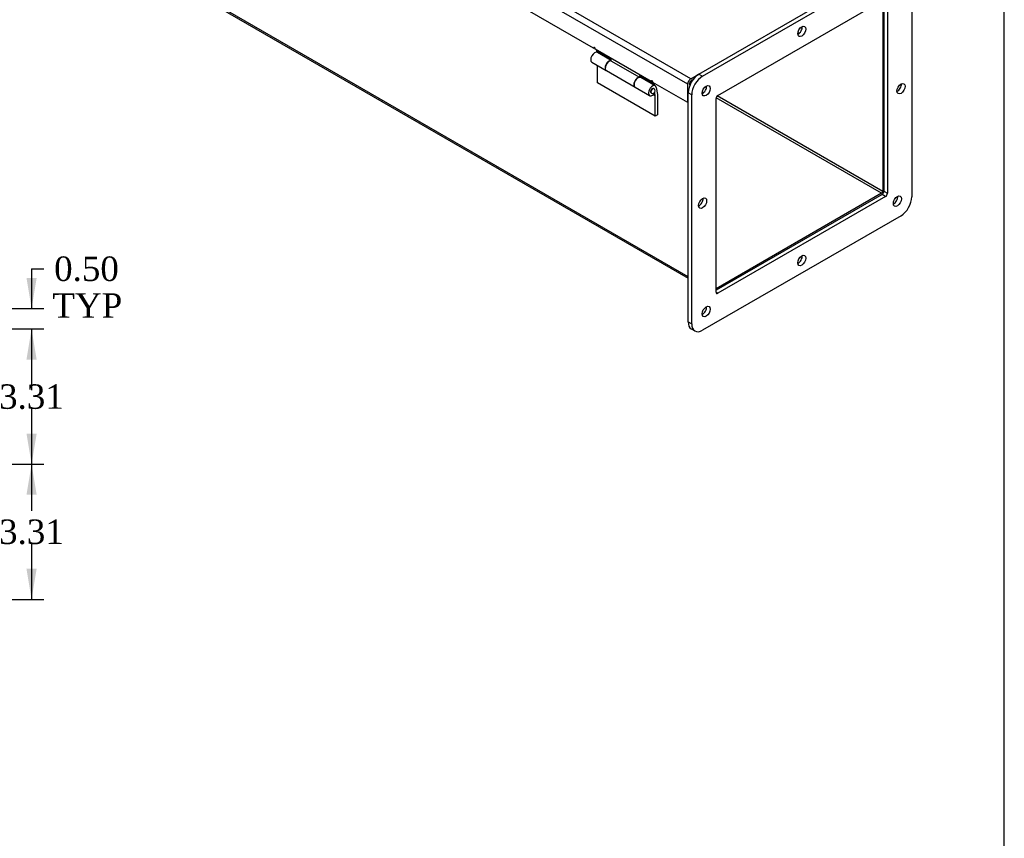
# Model space of a CAD drawing. Header units: inches. Extents: x 0 to 120, y -1 to 80.
# Tile 8 of 10: x 96 to 120, y 19 to 40. Entities that reach past the tile are written whole.
import ezdxf
from ezdxf.enums import TextEntityAlignment as Align

# ---------------------------------------------------------------- set-up
doc = ezdxf.new("R2010")
doc.units = ezdxf.units.IN
doc.header["$MEASUREMENT"] = 0
for name, color, linetype in [('COM70666-2', 7, 'Continuous'), ('COM70693-10', 7, 'Continuous'), ('COM70694-10', 7, 'Continuous'), ('Default', 7, 'Continuous'), ('GSK11095', 7, 'Continuous'), ('HNG86641-1', 7, 'Continuous'), ('HNG86641-2', 7, 'Continuous'), ('HNG86641-3', 7, 'Continuous')]:
    doc.layers.add(name, color=color, linetype=linetype)
doc.styles.add('SEACAD_Times_New_Roman', font='times.ttf')
doc.dimstyles.new('HAMMOND_(STH_-_120x80)', dxfattribs={"dimtxt": 0.6, "dimasz": 0.75, "dimexe": 0.3, "dimexo": 0.3, "dimgap": 0.15, "dimtad": 0, "dimtih": 1, "dimtoh": 1, "dimzin": 0, "dimdsep": 46, "dimtxsty": 'SEACAD_Times_New_Roman', "dimblk1": '_SE_FILLED', "dimblk2": '_SE_FILLED', "dimsah": 1, "dimcen": 0.3, "dimadec": 0, "dimazin": 0, "dimtfac": 0.8, "dimtofl": 0, "dimtmove": 0, "dimatfit": 3, "dimfxl": 1, "dimtolj": 1, "dimtzin": 0, "dimarcsym": 0})

# ---------------------------------------------------------------- blocks, each defined once
blk = doc.blocks.new('SE6')
at = {"layer": 'COM70666-2', "color": 7, "linetype": 'Continuous'}
for p, q in [((112.2633770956, 38.1805034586), (117.1247362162, 40.9872104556)), ((112.3517654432, 38.1294724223), (117.2131245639, 40.9361794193)), ((117.4782896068, 40.7830863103), (117.4782896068, 35.1696723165)), ((112.7275926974, 37.6573332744), (116.8372973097, 40.0300723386)), ((116.7931031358, 40.0045568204), (116.7931031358, 35.3101097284)), ((116.8814914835, 40.0045568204), (116.8814914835, 35.2590786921)), ((112.2633770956, 38.1805034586), (112.3517654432, 38.1294724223)), ((111.9982120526, 32.107810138), (111.9982120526, 37.7212241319)), ((112.0866004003, 37.6701930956), (111.9982120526, 37.7212241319)), ((112.0866004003, 32.0567791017), (112.0866004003, 37.6701930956)), ((112.6833985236, 32.8353085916), (112.6833985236, 37.5807867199)), ((116.748908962, 35.2335631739), (112.6833985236, 32.8863396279)), ((116.8372973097, 35.1825321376), (116.748908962, 35.2335631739)), ((116.7931031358, 35.3101097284), (116.8814914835, 35.2590786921)), ((116.8372973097, 35.1825321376), (112.7275926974, 32.8097930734)), ((117.2131245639, 34.7103929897), (112.3517654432, 31.9036859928)), ((112.6833985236, 32.8353085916), (112.7275926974, 32.8097930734)), ((111.9982120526, 32.107810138), (112.0866004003, 32.0567791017)), ((112.0758770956, 31.9361437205), (112.1642654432, 31.8851126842))]:
    blk.add_line(p, q, dxfattribs=at)
for centre, major_axis in [((114.7824450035, 39.226639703), (-0.07025000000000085, -0.1216765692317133)), ((112.4401537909, 37.7722551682), (-0.07024999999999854, -0.1216765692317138)), ((117.2131245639, 37.8232862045), (-0.07025000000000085, -0.1216765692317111)), ((112.3517654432, 35.0165792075), (-0.07024999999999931, -0.1216765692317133)), ((117.1247362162, 35.0676102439), (-0.07024999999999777, -0.1216765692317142)), ((114.7824450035, 33.6132257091), (-0.07025000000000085, -0.1216765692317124)), ((112.4401537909, 32.3629653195), (-0.07024999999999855, -0.1216765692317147))]:
    blk.add_ellipse(centre, major_axis=major_axis, ratio=0.5773502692, dxfattribs=at)
for centre, major_axis, start_param, end_param in [((114.6940566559, 39.2776707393), (-0.07025000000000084, -0.1216765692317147), 0.6803929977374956, 2.461199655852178), ((112.2633770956, 37.8743172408), (-0.1875000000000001, -0.3247595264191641), 3.926990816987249, 5.497787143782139), ((112.3517654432, 37.8232862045), (0.1875000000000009, 0.3247595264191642), 0.785398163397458, 2.356194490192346), ((112.3517654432, 37.8232862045), (-0.07024999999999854, -0.1216765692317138), 0.6803929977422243, 2.461199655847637), ((117.1247362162, 37.8743172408), (-0.07025000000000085, -0.1216765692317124), 0.6803929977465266, 2.461199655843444), ((112.7275926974, 37.6063022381), (-0.0312499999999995, -0.05412658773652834), 3.926990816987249, 5.497787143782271), ((116.748908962, 35.2845942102), (-0.03125000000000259, -0.05412658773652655), 0.7853981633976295, 2.35619449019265), ((116.8372973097, 35.2335631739), (0.03125000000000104, 0.05412658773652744), 3.926990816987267, 5.497787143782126), ((112.2633770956, 35.0676102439), (-0.07025000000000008, -0.1216765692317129), 0.6803929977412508, 2.461199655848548), ((117.0363478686, 35.1186412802), (-0.07024999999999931, -0.1216765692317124), 0.6803929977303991, 2.461199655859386), ((117.2131245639, 35.0165792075), (-0.1874999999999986, -0.3247595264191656), 0.7853981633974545, 2.356194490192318), ((114.6940566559, 33.6642567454), (-0.07024999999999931, -0.1216765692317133), 0.680392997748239, 2.461199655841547), ((112.7275926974, 32.8608241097), (0.03124999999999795, 0.05412658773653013), 2.356194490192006, 3.926990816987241), ((112.3517654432, 32.4139963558), (-0.07025000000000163, -0.1216765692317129), 0.6803929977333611, 2.46119965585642), ((112.2633770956, 32.2609032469), (0.187499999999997, 0.3247595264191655), 2.356194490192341, 3.141592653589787), ((112.3517654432, 32.2098722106), (0.1875000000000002, 0.3247595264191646), 2.356194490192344, 3.92699081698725)]:
    blk.add_ellipse(centre, major_axis=major_axis, ratio=0.5773502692, start_param=start_param, end_param=end_param, dxfattribs=at)
at = {"layer": 'COM70693-10', "color": 7, "linetype": 'Continuous'}
for p, q in [((111.9982120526, 33.2162042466), (78.8083875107, 52.37835838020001)), ((78.830755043, 52.328918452), (111.9982120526, 33.1796782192)), ((116.7644653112, 39.9880227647), (116.7644653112, 35.3045983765)), ((112.3722566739, 37.7228657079), (112.3429414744, 37.7397908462)), ((112.4488531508, 37.8550059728), (112.4190800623, 37.8721954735)), ((116.7644653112, 35.3045983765), (112.7115251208, 37.6445644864)), ((116.7390094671, 35.2605075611), (112.6862269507, 37.6003826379)), ((116.7390094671, 35.2605075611), (112.6833985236, 32.9189994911))]:
    blk.add_line(p, q, dxfattribs=at)
blk.add_ellipse((116.7390094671, 35.289901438), major_axis=(0.01800000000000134, 0.03117691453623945), ratio=0.5773502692, start_param=3.926990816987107, end_param=5.497787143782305, dxfattribs=at)
at = {"layer": 'COM70694-10', "color": 7, "linetype": 'Continuous'}
for p, q in [((112.0639729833, 38.0653774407), (79.20613507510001, 57.035859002)), ((111.9876054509, 37.9331049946), (79.12976754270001, 56.9035865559)), ((109.6796089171, 38.8181872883), (101.2367539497, 43.69267187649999)), ((109.6796089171, 38.8181872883), (109.7008221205, 38.8304347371)), ((111.0938224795, 38.00169070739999), (109.722035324, 38.7936923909)), ((112.0639729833, 38.0653774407), (112.2633770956, 38.1805034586)), ((111.0938224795, 38.00169070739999), (111.1150356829, 38.0139381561)), ((111.9876054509, 37.4856648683), (111.1362488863, 37.97719581)), ((111.9876054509, 37.4856648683), (111.9876054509, 37.9331049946)), ((112.0385171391, 37.9067718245), (112.0385171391, 37.9624988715)), ((112.0639729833, 38.0065896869), (112.1071464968, 38.0315159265)), ((111.9982120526, 37.4917885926), (111.9876054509, 37.4856648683))]:
    blk.add_line(p, q, dxfattribs=at)
for centre, major_axis, ratio, start_param, end_param in [((109.7008221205, 38.8059398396), (0.01500000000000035, -0.02598076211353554), 0.5773502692, 0.7853981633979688, 3.926990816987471), ((111.1150356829, 37.9894432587), (0.01500000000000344, -0.02598076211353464), 0.5773502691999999, 0.7853981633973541, 3.926990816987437), ((112.0639729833, 37.97719581), (-0.0539999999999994, -0.0935307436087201), 0.5773502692, 3.926990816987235, 5.497787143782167), ((112.0639729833, 37.97719581), (-0.01799999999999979, -0.03117691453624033), 0.5773502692, 3.92699081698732, 5.497787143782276)]:
    blk.add_ellipse(centre, major_axis=major_axis, ratio=ratio, start_param=start_param, end_param=end_param, dxfattribs=at)
at = {"layer": 'GSK11095', "color": 7, "linetype": 'Continuous'}
for p, q in [((112.1071251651, 38.0314856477), (112.0385326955, 37.991883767)), ((112.0385326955, 37.991883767), (112.0385326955, 37.9068095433))]:
    blk.add_line(p, q, dxfattribs=at)
at = {"layer": 'HNG86641-1', "color": 7, "linetype": 'Continuous'}
for p, q in [((109.7517338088, 38.7765459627), (109.7517338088, 38.74551909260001)), ((110.1081156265, 38.5397619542), (109.7517338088, 38.74551909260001)), ((110.1043238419, 38.5090494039), (110.8057737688, 38.1040670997)), ((110.1081156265, 38.506860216), (110.1081156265, 38.5397619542)), ((109.9951714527, 38.26452849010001), (110.6966213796, 37.859546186)), ((111.1659473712, 37.9290225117), (110.8095655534, 38.1347796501)), ((110.8095655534, 38.1347796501), (110.8095655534, 38.1006810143)), ((110.8044922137, 38.1000880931), (110.8057737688, 38.1040670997)), ((110.862598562, 38.0812618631), (110.862598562, 38.1041610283)), ((111.1659473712, 37.9600493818), (111.1659473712, 37.9290225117)), ((111.1928174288, 37.9445359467), (111.1659473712, 37.9290225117))]:
    blk.add_line(p, q, dxfattribs=at)
for centre, major_axis, start_param, end_param in [((110.0639214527, 38.3836069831), (0.06874999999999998, 0.1190784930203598), 0.3568549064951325, 3.141592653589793), ((110.7653713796, 37.978624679), (0.06874999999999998, 0.119078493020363), 0.3568549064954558, 3.182745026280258)]:
    blk.add_ellipse(centre, major_axis=major_axis, ratio=0.5773502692, start_param=start_param, end_param=end_param, dxfattribs=at)
at = {"layer": 'HNG86641-2', "color": 7, "linetype": 'Continuous'}
for p, q in [((110.1081156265, 38.516862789), (109.776289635, 38.7084426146)), ((109.638789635, 38.4702856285), (109.9895145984, 38.2677944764)), ((109.7796645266, 37.9671937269), (109.7796645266, 38.3889514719)), ((111.193878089, 37.1506971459), (109.7796645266, 37.9671937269)), ((111.1905031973, 37.8919460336), (110.8397782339, 38.0944371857)), ((110.7022782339, 37.8562801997), (111.0530031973, 37.6537890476)), ((111.193878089, 37.6459665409), (111.1428310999, 37.6754385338)), ((111.1741248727, 37.7229186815), (111.1804037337, 37.7171880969)), ((111.193878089, 37.6459665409), (111.1792090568, 37.7284880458)), ((111.193878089, 37.1506971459), (111.193878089, 37.6459665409)), ((111.2173383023, 37.8485999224), (111.2469110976, 37.6822364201)), ((111.2469110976, 37.6822364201), (111.2469110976, 37.1813157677)), ((111.2469110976, 37.1813157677), (111.193878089, 37.1506971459))]:
    blk.add_line(p, q, dxfattribs=at)
for centre, major_axis, start_param, end_param in [((109.707539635, 38.5893641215), (0.06874999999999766, 0.1190784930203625), 6.91e-14, 3.141592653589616), ((110.0582645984, 38.3868729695), (0.06874999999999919, 0.1190784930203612), 0.247039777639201, 3.182754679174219), ((110.7710282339, 37.9753586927), (0.06874999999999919, 0.1190784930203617), -6.37e-14, 3.141592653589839), ((111.1217531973, 37.7728675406), (0.06874999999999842, 0.1190784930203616), -0.6013501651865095, 4.574537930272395), ((111.1217531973, 37.7728675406), (0.0312499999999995, 0.05412658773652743), -4.683e-13, 3.141592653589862)]:
    blk.add_ellipse(centre, major_axis=major_axis, ratio=0.5773502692, start_param=start_param, end_param=end_param, dxfattribs=at)
at = {"layer": 'HNG86641-3', "color": 7, "linetype": 'Continuous'}
for p, q in [((111.0905031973, 37.7187409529), (111.0993420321, 37.7136378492)), ((111.1618420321, 37.8218910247), (111.1530031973, 37.8269941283))]:
    blk.add_line(p, q, dxfattribs=at)
blk.add_arc((111.1305920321, 37.767764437), 0.0625000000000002, 240, 59.99999999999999, dxfattribs=at)
blk.add_ellipse((111.1305920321, 37.767764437), major_axis=(-0.03124999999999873, -0.05412658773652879), ratio=0.5773502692, start_param=3.141592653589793, end_param=6.283185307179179, dxfattribs=at)
blk = doc.blocks.new('DMBLK193')
at = {"layer": 'Default', "linetype": 'Continuous', "transparency": 16777216}
for points in [[(96.03655591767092, 33.18437315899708), (95.78655591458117, 33.18437315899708), (95.91155591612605, 32.43437314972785)], [(96.03655591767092, 31.18437314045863), (95.91155591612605, 31.93437314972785), (95.78655591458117, 31.18437314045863)]]:
    blk.add_hatch(color=7, dxfattribs=at).paths.add_polyline_path(points)
at = {"layer": 'Default', "color": 7, "linetype": 'Continuous', "transparency": 16777216}
for p, q in [((95.9115559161, 33.4104690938), (96.2115559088, 33.4104690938)), ((95.9115559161, 33.4104690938), (95.9115559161, 32.4343731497)), ((91.5592843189, 32.4343731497), (96.2115559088, 32.4343731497)), ((91.4342843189, 31.9343731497), (96.2115559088, 31.9343731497)), ((95.9115559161, 31.9343731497), (95.9115559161, 30.4343731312))]:
    blk.add_line(p, q, dxfattribs=at)
at = {"layer": 'Default', "color": 7, "linetype": 'Continuous', "transparency": 16777216, "style": 'SEACAD_Times_New_Roman'}
for s, p in [('0.50', (96.4642099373, 33.7104690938)), ('TYP', (96.42155590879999, 32.8104690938))]:
    blk.add_text(s, height=0.6, dxfattribs=at).set_placement(p, align=Align.TOP_LEFT)
blk = doc.blocks.new('_SE_FILLED')
at = {"color": 0}
blk.add_line((0, 0), (-1, 0), dxfattribs=at)
blk.add_solid([(0, 0), (-1, -0.1665), (-1, 0.1665), (0, 0)], dxfattribs=at)
blk = doc.blocks.new('DMBLK194')
at = {"layer": 'Default', "linetype": 'Continuous', "transparency": 16777216}
for points in [[(96.03655583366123, 31.18437314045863), (95.91155583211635, 31.93437314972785), (95.78655583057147, 31.18437314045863)], [(96.03655583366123, 29.37187315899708), (95.78655583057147, 29.37187315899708), (95.91155583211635, 28.62187314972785)]]:
    blk.add_hatch(color=7, dxfattribs=at).paths.add_polyline_path(points)
at = {"layer": 'Default', "color": 7, "linetype": 'Continuous', "transparency": 16777216}
for p, q in [((91.4342843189, 31.9343731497), (96.2115558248, 31.9343731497)), ((95.91155583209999, 31.9343731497), (95.91155583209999, 30.788123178)), ((95.91155583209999, 29.9781231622), (95.91155583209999, 28.6218731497)), ((91.5592843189, 28.6218731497), (96.2115558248, 28.6218731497))]:
    blk.add_line(p, q, dxfattribs=at)
at = {"layer": 'Default', "color": 7, "linetype": 'Continuous', "transparency": 16777216, "style": 'SEACAD_Times_New_Roman'}
blk.add_text('3.31', height=0.6, dxfattribs=at).set_placement((95.11534730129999, 30.5781231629), align=Align.TOP_LEFT)
blk = doc.blocks.new('DMBLK195')
at = {"layer": 'Default', "linetype": 'Continuous', "transparency": 16777216}
for points in [[(96.03655591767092, 27.87187314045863), (95.91155591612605, 28.62187314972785), (95.78655591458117, 27.87187314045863)], [(96.03655591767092, 26.05937315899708), (95.78655591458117, 26.05937315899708), (95.91155591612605, 25.30937314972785)]]:
    blk.add_hatch(color=7, dxfattribs=at).paths.add_polyline_path(points)
at = {"layer": 'Default', "color": 7, "linetype": 'Continuous', "transparency": 16777216}
for p, q in [((91.5592843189, 28.6218731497), (96.2115559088, 28.6218731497)), ((95.9115559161, 28.6218731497), (95.9115559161, 27.475623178)), ((95.9115559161, 26.6656231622), (95.9115559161, 25.3093731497)), ((91.4342843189, 25.3093731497), (96.2115559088, 25.3093731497))]:
    blk.add_line(p, q, dxfattribs=at)
at = {"layer": 'Default', "color": 7, "linetype": 'Continuous', "transparency": 16777216, "style": 'SEACAD_Times_New_Roman'}
blk.add_text('3.31', height=0.6, dxfattribs=at).set_placement((95.11534738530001, 27.2656231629), align=Align.TOP_LEFT)
blk = doc.blocks.new('BORDER')
at = {"layer": 'Default', "color": 7, "linetype": 'Continuous'}
blk.add_line((0, 0), (0, 27.86), dxfattribs=at)

msp = doc.modelspace()

# ---------------------------------------------------------------- block references
at = {"layer": 'Default', "color": 7, "xscale": 2.85, "yscale": 2.85, "zscale": 2.85}
msp.add_blockref('BORDER', (119.7441388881, 0.233407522), dxfattribs=at)
at = {"layer": 'Default'}
msp.add_blockref('SE6', (0, 0), dxfattribs=at)

# ---------------------------------------------------------------- dimensions: what is measured, and where the dimension line sits
at = {"layer": 'Default', "color": 7, "linetype": 'Continuous'}
dim = msp.add_linear_dim(base=(95.9115559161, 31.9343731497), p1=(91.2592843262, 32.4343731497), p2=(91.1342843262, 31.9343731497), angle=90, text='\\A1;<>\\PTYP', dimstyle='HAMMOND_(STH_-_120x80)', override={"dimtmove": 1}, dxfattribs=at)
dim.commit()
dim.dimension.update_dxf_attribs({"geometry": 'DMBLK193', "text_midpoint": (96.2115559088, 33.4104690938), "dimtype": 160})
for base, p1, p2, picture, middle in [((95.91155583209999, 28.6218731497), (91.1342843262, 31.9343731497), (91.2592843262, 28.6218731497), 'DMBLK194', (95.91155583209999, 30.2781231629)), ((95.9115559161, 25.3093731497), (91.2592843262, 28.6218731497), (91.1342843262, 25.3093731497), 'DMBLK195', (95.9115559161, 26.9656231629))]:
    dim = msp.add_linear_dim(base=base, p1=p1, p2=p2, angle=90, text='\\A1;<>', dimstyle='HAMMOND_(STH_-_120x80)', dxfattribs=at)
    dim.commit()
    dim.dimension.update_dxf_attribs({"geometry": picture, "text_midpoint": middle, "dimtype": 160})

doc.saveas('drawing.dxf')
